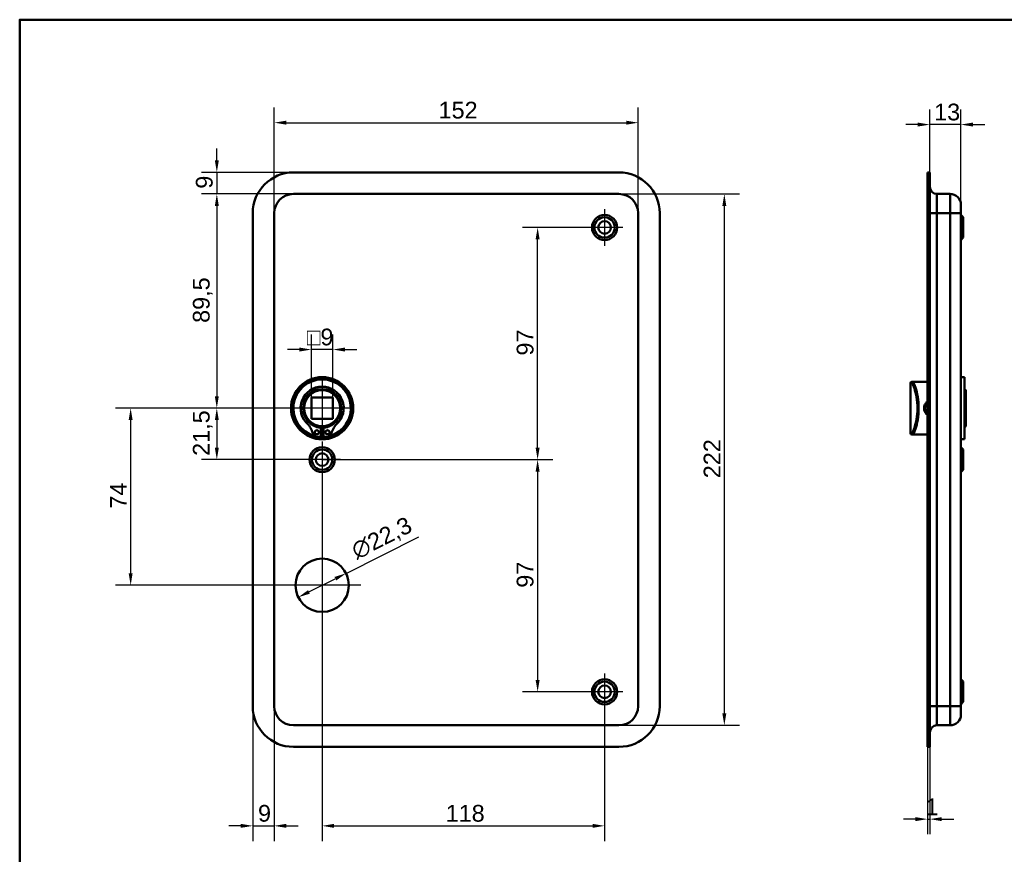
# Model space of a CAD drawing. Header units: millimetres. Extents: x 20 to 833, y 20 to 574.
# Tile 2 of 4: x 20 to 431, y 225 to 574. Entities that reach past the tile are written whole.
import ezdxf

# ---------------------------------------------------------------- set-up
doc = ezdxf.new("R2010")
doc.units = ezdxf.units.MM
doc.header["$LTSCALE"] = 2
for name, color, linetype, lineweight in [('Bemaßungen(DIN)', 7, 'Continuous', 25), ('Mittelpunktmarkierung(DIN)', 7, 'Continuous', 25), ('Sichtbare Kanten(DIN)', 7, 'Continuous', 50), ('Sichtbare tangentiale Kanten(DIN)', 7, 'Continuous', 50), ('Skizziergeometrie(DIN)', 7, 'Continuous', 50)]:
    doc.layers.add(name, color=color, linetype=linetype, lineweight=lineweight)
doc.styles.add('STANDARD-DIN~0', font='arial.ttf')
doc.dimstyles.new('CAD-LAN', dxfattribs={"dimscale": 2, "dimtxt": 3.5, "dimasz": 2.5, "dimexe": 3.175, "dimexo": 0, "dimgap": 0.8, "dimtad": 1, "dimrnd": 1e-08, "dimtxsty": 'STANDARD-DIN~0', "dimcen": 0.09, "dimdle": 10, "dimclrd": 250, "dimclre": 250, "dimclrt": 250, "dimadec": 0, "dimazin": 2, "dimtfac": 1, "dimtmove": 0, "dimatfit": 3, "dimfxl": 1, "dimtolj": 1, "dimtzin": 0, "dimlwd": 25, "dimlwe": 25, "dimarcsym": 0})

# ---------------------------------------------------------------- blocks, each defined once
blk = doc.blocks.new('Ränder Standardrahmen')
at = {"layer": 'Skizziergeometrie(DIN)', "flags": 128}
blk.add_lwpolyline([(10, 10), (10, 287), (410, 287), (410, 10), (10, 10)], dxfattribs=at)
blk = doc.blocks.new('*D8')
at = {"layer": 'Bemaßungen(DIN)', "color": 250, "linetype": 'Continuous', "lineweight": 25, "true_color": 0x3f3f3f, "transparency": 16777216}
for p, q in [((126.35, 493.18), (126.35, 537.32)), ((278.35, 493.18), (278.35, 537.32)), ((131.35, 530.97), (273.35, 530.97))]:
    blk.add_line(p, q, dxfattribs=at)
at = {"layer": 'Bemaßungen(DIN)', "color": 250, "linetype": 'Continuous', "true_color": 0x3f3f3f, "transparency": 16777216}
for points in [[(131.35, 531.81), (131.35, 530.14), (126.35, 530.97)], [(273.35, 531.81), (273.35, 530.14), (278.35, 530.97)]]:
    blk.add_solid(points, dxfattribs=at)
at = {"layer": 'Defpoints', "color": 0, "linetype": 'Continuous', "transparency": 16777216}
for p in [(278.35, 530.97), (126.35, 493.18), (278.35, 493.18)]:
    blk.add_point(p, dxfattribs=at)
at = {"layer": 'Bemaßungen(DIN)', "color": 250, "linetype": 'Continuous', "lineweight": 25, "true_color": 0x3f3f3f, "transparency": 16777216, "insert": (194.98, 539.72), "char_height": 7, "attachment_point": 1, "style": 'STANDARD-DIN~0'}
blk.add_mtext('\\A1;152', dxfattribs=at)
blk = doc.blocks.new('*D9')
at = {"layer": 'Bemaßungen(DIN)', "color": 250, "linetype": 'Continuous', "lineweight": 25, "true_color": 0x3f3f3f, "transparency": 16777216}
for p, q in [((270.35, 501.18), (320.7, 501.18)), ((314.35, 496.18), (314.35, 284.18)), ((270.35, 279.18), (320.7, 279.18))]:
    blk.add_line(p, q, dxfattribs=at)
at = {"layer": 'Bemaßungen(DIN)', "color": 250, "linetype": 'Continuous', "true_color": 0x3f3f3f, "transparency": 16777216}
for points in [[(313.52, 496.18), (315.18, 496.18), (314.35, 501.18)], [(313.52, 284.18), (315.18, 284.18), (314.35, 279.18)]]:
    blk.add_solid(points, dxfattribs=at)
at = {"layer": 'Defpoints', "color": 0, "linetype": 'Continuous', "transparency": 16777216}
for p in [(270.35, 501.18), (270.35, 279.18), (314.35, 279.18)]:
    blk.add_point(p, dxfattribs=at)
at = {"layer": 'Bemaßungen(DIN)', "color": 250, "linetype": 'Continuous', "lineweight": 25, "true_color": 0x3f3f3f, "transparency": 16777216, "insert": (305.72, 382.42), "char_height": 7, "attachment_point": 1, "rotation": 90, "style": 'STANDARD-DIN~0'}
blk.add_mtext('\\A1;222', dxfattribs=at)
blk = doc.blocks.new('*D10')
at = {"layer": 'Bemaßungen(DIN)', "color": 250, "linetype": 'Continuous', "lineweight": 25, "true_color": 0x3f3f3f, "transparency": 16777216}
for p, q in [((134.35, 501.18), (96, 501.18)), ((102.35, 496.18), (102.35, 416.68)), ((146.35, 411.68), (96, 411.68))]:
    blk.add_line(p, q, dxfattribs=at)
at = {"layer": 'Bemaßungen(DIN)', "color": 250, "linetype": 'Continuous', "true_color": 0x3f3f3f, "transparency": 16777216}
for points in [[(101.52, 496.18), (103.18, 496.18), (102.35, 501.18)], [(101.52, 416.68), (103.18, 416.68), (102.35, 411.68)]]:
    blk.add_solid(points, dxfattribs=at)
at = {"layer": 'Defpoints', "color": 0, "linetype": 'Continuous', "transparency": 16777216}
for p in [(134.35, 501.18), (102.35, 411.68), (146.35, 411.68)]:
    blk.add_point(p, dxfattribs=at)
at = {"layer": 'Bemaßungen(DIN)', "color": 250, "linetype": 'Continuous', "lineweight": 25, "true_color": 0x3f3f3f, "transparency": 16777216, "insert": (92.34, 447.31), "char_height": 7, "attachment_point": 1, "rotation": 90, "style": 'STANDARD-DIN~0'}
blk.add_mtext('\\A1;89,5', dxfattribs=at)
blk = doc.blocks.new('*D11')
at = {"layer": 'Bemaßungen(DIN)', "color": 250, "linetype": 'Continuous', "lineweight": 25, "true_color": 0x3f3f3f, "transparency": 16777216}
for p, q in [((146.35, 411.68), (96, 411.68)), ((102.35, 406.68), (102.35, 395.18)), ((146.35, 390.18), (96, 390.18))]:
    blk.add_line(p, q, dxfattribs=at)
at = {"layer": 'Bemaßungen(DIN)', "color": 250, "linetype": 'Continuous', "true_color": 0x3f3f3f, "transparency": 16777216}
for points in [[(101.52, 406.68), (103.18, 406.68), (102.35, 411.68)], [(101.52, 395.18), (103.18, 395.18), (102.35, 390.18)]]:
    blk.add_solid(points, dxfattribs=at)
at = {"layer": 'Defpoints', "color": 0, "linetype": 'Continuous', "transparency": 16777216}
for p in [(146.35, 411.68), (102.35, 390.18), (146.35, 390.18)]:
    blk.add_point(p, dxfattribs=at)
at = {"layer": 'Bemaßungen(DIN)', "color": 250, "linetype": 'Continuous', "lineweight": 25, "true_color": 0x3f3f3f, "transparency": 16777216, "insert": (92.34, 391.75), "char_height": 7, "attachment_point": 1, "rotation": 90, "style": 'STANDARD-DIN~0'}
blk.add_mtext('\\A1;21,5', dxfattribs=at)
blk = doc.blocks.new('*D12')
at = {"layer": 'Bemaßungen(DIN)', "color": 250, "linetype": 'Continuous', "lineweight": 25, "true_color": 0x3f3f3f, "transparency": 16777216}
for p, q in [((146.35, 411.68), (60, 411.68)), ((66.35, 406.68), (66.35, 342.68)), ((146.35, 337.68), (60, 337.68))]:
    blk.add_line(p, q, dxfattribs=at)
at = {"layer": 'Bemaßungen(DIN)', "color": 250, "linetype": 'Continuous', "true_color": 0x3f3f3f, "transparency": 16777216}
for points in [[(65.52, 406.68), (67.18, 406.68), (66.35, 411.68)], [(65.52, 342.68), (67.18, 342.68), (66.35, 337.68)]]:
    blk.add_solid(points, dxfattribs=at)
at = {"layer": 'Defpoints', "color": 0, "linetype": 'Continuous', "transparency": 16777216}
for p in [(146.35, 411.68), (66.35, 337.68), (146.35, 337.68)]:
    blk.add_point(p, dxfattribs=at)
at = {"layer": 'Bemaßungen(DIN)', "color": 250, "linetype": 'Continuous', "lineweight": 25, "true_color": 0x3f3f3f, "transparency": 16777216, "insert": (57.75, 369.71), "char_height": 7, "attachment_point": 1, "rotation": 90, "style": 'STANDARD-DIN~0'}
blk.add_mtext('\\A1;74', dxfattribs=at)
blk = doc.blocks.new('*D13')
at = {"layer": 'Bemaßungen(DIN)', "color": 250, "linetype": 'Continuous', "lineweight": 25, "true_color": 0x3f3f3f, "transparency": 16777216}
for p, q in [((256.7, 487.18), (230.01, 487.18)), ((236.36, 395.18), (236.36, 482.18)), ((146.35, 390.18), (242.71, 390.18))]:
    blk.add_line(p, q, dxfattribs=at)
at = {"layer": 'Bemaßungen(DIN)', "color": 250, "linetype": 'Continuous', "true_color": 0x3f3f3f, "transparency": 16777216}
for points in [[(235.52, 482.18), (237.19, 482.18), (236.36, 487.18)], [(235.52, 395.18), (237.19, 395.18), (236.36, 390.18)]]:
    blk.add_solid(points, dxfattribs=at)
at = {"layer": 'Defpoints', "color": 0, "linetype": 'Continuous', "transparency": 16777216}
for p in [(236.36, 487.18), (256.7, 487.18), (146.35, 390.18)]:
    blk.add_point(p, dxfattribs=at)
at = {"layer": 'Bemaßungen(DIN)', "color": 250, "linetype": 'Continuous', "lineweight": 25, "true_color": 0x3f3f3f, "transparency": 16777216, "insert": (227.61, 433.67), "char_height": 7, "attachment_point": 1, "rotation": 90, "style": 'STANDARD-DIN~0'}
blk.add_mtext('\\A1;97', dxfattribs=at)
blk = doc.blocks.new('*D14')
at = {"layer": 'Bemaßungen(DIN)', "color": 250, "linetype": 'Continuous', "lineweight": 25, "true_color": 0x3f3f3f, "transparency": 16777216}
for p, q in [((146.35, 390.18), (242.71, 390.18)), ((236.36, 385.18), (236.36, 298.18)), ((256.7, 293.18), (230.01, 293.18))]:
    blk.add_line(p, q, dxfattribs=at)
at = {"layer": 'Bemaßungen(DIN)', "color": 250, "linetype": 'Continuous', "true_color": 0x3f3f3f, "transparency": 16777216}
for points in [[(235.52, 385.18), (237.19, 385.18), (236.36, 390.18)], [(235.52, 298.18), (237.19, 298.18), (236.36, 293.18)]]:
    blk.add_solid(points, dxfattribs=at)
at = {"layer": 'Defpoints', "color": 0, "linetype": 'Continuous', "transparency": 16777216}
for p in [(146.35, 390.18), (236.36, 293.18), (256.7, 293.18)]:
    blk.add_point(p, dxfattribs=at)
at = {"layer": 'Bemaßungen(DIN)', "color": 250, "linetype": 'Continuous', "lineweight": 25, "true_color": 0x3f3f3f, "transparency": 16777216, "insert": (227.61, 336.67), "char_height": 7, "attachment_point": 1, "rotation": 90, "style": 'STANDARD-DIN~0'}
blk.add_mtext('\\A1;97', dxfattribs=at)
blk = doc.blocks.new('*D15')
at = {"layer": 'Bemaßungen(DIN)', "color": 250, "linetype": 'Continuous', "lineweight": 25, "true_color": 0x3f3f3f, "transparency": 16777216}
for p, q in [((146.35, 382.53), (146.35, 230.83)), ((264.35, 285.53), (264.35, 230.83)), ((151.35, 237.18), (259.35, 237.18))]:
    blk.add_line(p, q, dxfattribs=at)
at = {"layer": 'Bemaßungen(DIN)', "color": 250, "linetype": 'Continuous', "true_color": 0x3f3f3f, "transparency": 16777216}
for points in [[(151.35, 238.01), (151.35, 236.35), (146.35, 237.18)], [(259.35, 238.01), (259.35, 236.35), (264.35, 237.18)]]:
    blk.add_solid(points, dxfattribs=at)
at = {"layer": 'Defpoints', "color": 0, "linetype": 'Continuous', "transparency": 16777216}
for p in [(146.35, 382.53), (264.35, 285.53), (264.35, 237.18)]:
    blk.add_point(p, dxfattribs=at)
at = {"layer": 'Bemaßungen(DIN)', "color": 250, "linetype": 'Continuous', "lineweight": 25, "true_color": 0x3f3f3f, "transparency": 16777216, "insert": (197.94, 245.93), "char_height": 7, "attachment_point": 1, "style": 'STANDARD-DIN~0'}
blk.add_mtext('\\A1;118', dxfattribs=at)
blk = doc.blocks.new('*D16')
at = {"layer": 'Bemaßungen(DIN)', "color": 250, "linetype": 'Continuous', "lineweight": 25, "true_color": 0x3f3f3f, "transparency": 16777216}
for p, q in [((117.35, 287.18), (117.35, 230.83)), ((126.35, 287.18), (126.35, 230.83)), ((112.35, 237.18), (107.35, 237.18)), ((117.35, 237.18), (126.35, 237.18)), ((131.35, 237.18), (136.35, 237.18))]:
    blk.add_line(p, q, dxfattribs=at)
at = {"layer": 'Bemaßungen(DIN)', "color": 250, "linetype": 'Continuous', "true_color": 0x3f3f3f, "transparency": 16777216}
for points in [[(112.35, 238.01), (112.35, 236.35), (117.35, 237.18)], [(131.35, 238.01), (131.35, 236.35), (126.35, 237.18)]]:
    blk.add_solid(points, dxfattribs=at)
at = {"layer": 'Defpoints', "color": 0, "linetype": 'Continuous', "transparency": 16777216}
for p in [(117.35, 287.18), (126.35, 287.18), (126.35, 237.18)]:
    blk.add_point(p, dxfattribs=at)
at = {"layer": 'Bemaßungen(DIN)', "color": 250, "linetype": 'Continuous', "lineweight": 25, "true_color": 0x3f3f3f, "transparency": 16777216, "insert": (119.55, 245.93), "char_height": 7, "attachment_point": 1, "style": 'STANDARD-DIN~0'}
blk.add_mtext('\\A1;9', dxfattribs=at)
blk = doc.blocks.new('*D17')
at = {"layer": 'Bemaßungen(DIN)', "color": 250, "linetype": 'Continuous', "lineweight": 25, "true_color": 0x3f3f3f, "transparency": 16777216}
for p, q in [((102.35, 515.18), (102.35, 520.18)), ((134.35, 510.18), (96, 510.18)), ((102.35, 510.18), (102.35, 501.18)), ((134.35, 501.18), (96, 501.18)), ((102.35, 496.18), (102.35, 491.18))]:
    blk.add_line(p, q, dxfattribs=at)
at = {"layer": 'Bemaßungen(DIN)', "color": 250, "linetype": 'Continuous', "true_color": 0x3f3f3f, "transparency": 16777216}
for points in [[(101.52, 515.18), (103.18, 515.18), (102.35, 510.18)], [(101.52, 496.18), (103.18, 496.18), (102.35, 501.18)]]:
    blk.add_solid(points, dxfattribs=at)
at = {"layer": 'Defpoints', "color": 0, "linetype": 'Continuous', "transparency": 16777216}
for p in [(134.35, 510.18), (102.35, 501.18), (134.35, 501.18)]:
    blk.add_point(p, dxfattribs=at)
at = {"layer": 'Bemaßungen(DIN)', "color": 250, "linetype": 'Continuous', "lineweight": 25, "true_color": 0x3f3f3f, "transparency": 16777216, "insert": (93.6, 503.38), "char_height": 7, "attachment_point": 1, "rotation": 90, "style": 'STANDARD-DIN~0'}
blk.add_mtext('\\A1;9', dxfattribs=at)
blk = doc.blocks.new('*D18')
at = {"layer": 'Bemaßungen(DIN)', "color": 250, "linetype": 'Continuous', "lineweight": 25, "true_color": 0x3f3f3f, "transparency": 16777216}
for p, q in [((156.32, 342.67), (186.75, 357.9)), ((140.85, 334.93), (151.85, 340.43))]:
    blk.add_line(p, q, dxfattribs=at)
at = {"layer": 'Bemaßungen(DIN)', "color": 250, "linetype": 'Continuous', "true_color": 0x3f3f3f, "transparency": 16777216}
for points in [[(151.48, 341.18), (152.22, 339.69), (156.32, 342.67)], [(140.48, 335.67), (141.22, 334.18), (136.38, 332.69)]]:
    blk.add_solid(points, dxfattribs=at)
at = {"layer": 'Defpoints', "color": 0, "linetype": 'Continuous', "transparency": 16777216}
for p in [(156.32, 342.67), (136.38, 332.69)]:
    blk.add_point(p, dxfattribs=at)
at = {"layer": 'Bemaßungen(DIN)', "color": 250, "linetype": 'Continuous', "lineweight": 25, "true_color": 0x3f3f3f, "transparency": 16777216, "insert": (157.66, 354.8), "char_height": 7, "attachment_point": 1, "rotation": 26.589, "style": 'STANDARD-DIN~0'}
blk.add_mtext('\\A1;∅22,3', dxfattribs=at)
blk = doc.blocks.new('*D19')
at = {"layer": 'Bemaßungen(DIN)', "color": 250, "linetype": 'Continuous', "lineweight": 25, "true_color": 0x3f3f3f, "transparency": 16777216}
for p, q in [((141.85, 416.18), (141.85, 442.53)), ((150.85, 416.18), (150.85, 442.53)), ((136.85, 436.18), (131.85, 436.18)), ((150.85, 436.18), (141.85, 436.18)), ((155.85, 436.18), (160.85, 436.18))]:
    blk.add_line(p, q, dxfattribs=at)
at = {"layer": 'Bemaßungen(DIN)', "color": 250, "linetype": 'Continuous', "true_color": 0x3f3f3f, "transparency": 16777216}
for points in [[(136.85, 437.01), (136.85, 435.35), (141.85, 436.18)], [(155.85, 437.01), (155.85, 435.35), (150.85, 436.18)]]:
    blk.add_solid(points, dxfattribs=at)
at = {"layer": 'Defpoints', "color": 0, "linetype": 'Continuous', "transparency": 16777216}
for p in [(141.85, 436.18), (141.85, 416.18), (150.85, 416.18)]:
    blk.add_point(p, dxfattribs=at)
at = {"layer": 'Bemaßungen(DIN)', "color": 250, "linetype": 'Continuous', "lineweight": 25, "true_color": 0x3f3f3f, "transparency": 16777216, "insert": (139.98, 444.93), "char_height": 7, "attachment_point": 1, "style": 'STANDARD-DIN~0'}
blk.add_mtext('\\A1;\\fAIGDT|b0|i0;\\H7.0000;o\\fArial|b0|i0;\\H7.0000;9', dxfattribs=at)
blk = doc.blocks.new('*D20')
at = {"layer": 'Bemaßungen(DIN)', "color": 250, "linetype": 'Continuous', "lineweight": 25, "true_color": 0x3f3f3f, "transparency": 16777216}
for p, q in [((400.18, 510.18), (400.18, 536.53)), ((413.18, 496.68), (413.18, 536.53)), ((395.18, 530.18), (390.18, 530.18)), ((413.18, 530.18), (400.18, 530.18)), ((418.18, 530.18), (423.18, 530.18))]:
    blk.add_line(p, q, dxfattribs=at)
at = {"layer": 'Bemaßungen(DIN)', "color": 250, "linetype": 'Continuous', "true_color": 0x3f3f3f, "transparency": 16777216}
for points in [[(395.18, 531.01), (395.18, 529.35), (400.18, 530.18)], [(418.18, 531.01), (418.18, 529.35), (413.18, 530.18)]]:
    blk.add_solid(points, dxfattribs=at)
at = {"layer": 'Defpoints', "color": 0, "linetype": 'Continuous', "transparency": 16777216}
for p in [(400.18, 530.18), (400.18, 510.18), (413.18, 496.68)]:
    blk.add_point(p, dxfattribs=at)
at = {"layer": 'Bemaßungen(DIN)', "color": 250, "linetype": 'Continuous', "lineweight": 25, "true_color": 0x3f3f3f, "transparency": 16777216, "insert": (402, 538.93), "char_height": 7, "attachment_point": 1, "style": 'STANDARD-DIN~0'}
blk.add_mtext('\\A1;13', dxfattribs=at)
blk = doc.blocks.new('*D21')
at = {"layer": 'Bemaßungen(DIN)', "color": 250, "linetype": 'Continuous', "lineweight": 25, "true_color": 0x3f3f3f, "transparency": 16777216}
for p, q in [((399.18, 270.18), (399.18, 233.64)), ((400.18, 270.18), (400.18, 233.64)), ((394.18, 239.99), (389.18, 239.99)), ((399.18, 239.99), (400.18, 239.99)), ((405.18, 239.99), (410.18, 239.99))]:
    blk.add_line(p, q, dxfattribs=at)
at = {"layer": 'Bemaßungen(DIN)', "color": 250, "linetype": 'Continuous', "true_color": 0x3f3f3f, "transparency": 16777216}
for points in [[(394.18, 240.82), (394.18, 239.15), (399.18, 239.99)], [(405.18, 240.82), (405.18, 239.15), (400.18, 239.99)]]:
    blk.add_solid(points, dxfattribs=at)
at = {"layer": 'Defpoints', "color": 0, "linetype": 'Continuous', "transparency": 16777216}
for p in [(399.18, 270.18), (400.18, 270.18), (400.18, 239.99)]:
    blk.add_point(p, dxfattribs=at)
at = {"layer": 'Bemaßungen(DIN)', "color": 250, "linetype": 'Continuous', "lineweight": 25, "true_color": 0x3f3f3f, "transparency": 16777216, "insert": (398.39, 248.61), "char_height": 7, "attachment_point": 1, "style": 'STANDARD-DIN~0'}
blk.add_mtext('\\A1;1', dxfattribs=at)

msp = doc.modelspace()

# ---------------------------------------------------------------- linework, layer by layer
at = {"layer": 'Mittelpunktmarkierung(DIN)', "linetype": 'Continuous'}
for p, q in [((264.35, 494.831), (264.35, 479.531)), ((272, 487.181), (256.7, 487.181)), ((146.35, 424.181), (146.35, 399.181)), ((158.85, 411.681), (133.85, 411.681)), ((146.35, 397.831), (146.35, 382.531)), ((154, 390.181), (138.7, 390.181)), ((146.35, 353.831), (146.35, 321.531)), ((162.5, 337.681), (130.2, 337.681)), ((264.35, 300.831), (264.35, 285.531)), ((272, 293.181), (256.7, 293.181))]:
    msp.add_line(p, q, dxfattribs=at)
at = {"layer": 'Sichtbare Kanten(DIN)'}
for p, q in [((134.35, 510.181), (270.35, 510.181)), ((399.18, 510.181), (400.18, 510.181)), ((399.18, 510.181), (399.18, 493.181)), ((400.18, 510.181), (400.18, 493.181)), ((270.35, 501.181), (134.35, 501.181)), ((408.68, 501.181), (403.18, 501.181)), ((413.18, 496.681), (413.18, 493.181)), ((117.35, 287.181), (117.35, 493.181)), ((126.35, 493.181), (126.35, 287.181)), ((278.35, 287.181), (278.35, 493.181)), ((287.35, 493.181), (287.35, 287.181)), ((399.18, 287.181), (399.18, 493.181)), ((400.18, 287.181), (400.18, 493.181)), ((413.18, 287.181), (413.18, 493.181)), ((414.18, 491.431), (413.18, 492.431)), ((414.18, 491.431), (414.18, 482.931)), ((414.18, 482.931), (413.18, 481.931)), ((414.68, 424.681), (413.18, 424.681)), ((414.68, 398.681), (414.68, 424.681)), ((392.18, 422.181), (392.18, 401.181)), ((392.68, 422.681), (392.967, 422.681)), ((394.68, 422.681), (392.967, 422.681)), ((399.18, 422.681), (394.68, 422.681)), ((415.18, 419.181), (414.68, 419.681)), ((141.85, 416.181), (141.85, 407.181)), ((150.85, 416.181), (141.85, 416.181)), ((150.85, 407.181), (150.85, 416.181)), ((415.18, 419.181), (415.18, 404.181)), ((141.85, 407.181), (150.85, 407.181)), ((145.733, 403.474), (145.733, 399.774)), ((146.966, 399.774), (146.966, 403.474)), ((415.18, 404.181), (414.68, 403.681)), ((145.733, 399.774), (144.349, 399.774)), ((148.351, 399.774), (146.966, 399.774)), ((392.967, 400.681), (392.68, 400.681)), ((394.68, 400.681), (392.967, 400.681)), ((399.18, 400.681), (394.68, 400.681)), ((414.68, 398.681), (413.18, 398.681)), ((414.18, 394.431), (413.18, 395.431)), ((414.18, 394.431), (414.18, 385.931)), ((414.18, 385.931), (413.18, 384.931)), ((414.18, 297.431), (413.18, 298.431)), ((414.18, 297.431), (414.18, 288.931)), ((414.18, 288.931), (413.18, 287.931)), ((399.18, 287.181), (399.18, 270.181)), ((400.18, 287.181), (400.18, 270.181)), ((413.18, 287.181), (413.18, 283.681)), ((134.35, 279.181), (270.35, 279.181)), ((408.68, 279.181), (403.18, 279.181)), ((270.35, 270.181), (134.35, 270.181)), ((399.18, 270.181), (400.18, 270.181))]:
    msp.add_line(p, q, dxfattribs=at)
for centre, radius in [((264.35, 487.181), 5.25), ((264.35, 487.181), 4.25), ((264.35, 487.181), 2.65), ((146.35, 411.681), 13), ((146.35, 411.681), 12.5), ((146.35, 411.681), 8), ((146.35, 411.681), 7.5), ((144.118, 401.624), 0.85), ((148.581, 401.624), 0.85), ((146.35, 390.181), 5.25), ((146.35, 390.181), 4.25), ((146.35, 390.181), 2.65), ((146.35, 337.681), 11.15), ((264.35, 293.181), 5.25), ((264.35, 293.181), 4.25), ((264.35, 293.181), 2.65)]:
    msp.add_circle(centre, radius, dxfattribs=at)
for centre, radius, start, end in [((134.35, 493.181), 17, 90, 180), ((270.35, 493.181), 17, 0, 90), ((403.18, 504.181), 3, 180, 270), ((134.35, 493.181), 8, 90, 180), ((270.35, 493.181), 8, 0, 90), ((408.68, 496.681), 4.5, 0, 90), ((146.35, 411.681), 12, 284.7921, 255.2079), ((146.35, 411.681), 9, 310.90334, 229.09666), ((146.35, 411.681), 8.967, 314.36355, 225.63645), ((392.68, 422.181), 0.5, 90, 180), ((133.98, 399.034), 8.725, 14.80219, 45.63645), ((146.35, 410.948), 7.5, 220.96945, 265.28369), ((146.35, 411.681), 8.2, 253.43926, 286.56074), ((146.35, 410.948), 7.5, 274.71631, 319.03055), ((158.72, 399.034), 8.725, 134.36355, 165.19781), ((144.349, 401.774), 2, 194.80219, 270), ((146.35, 411.681), 12, 262.89827, 277.10173), ((146.35, 411.681), 9, 266.0711, 273.9289), ((148.351, 401.774), 2, 270, 345.19781), ((392.68, 401.181), 0.5, 180, 270), ((134.35, 287.181), 17, 180, 270), ((134.35, 287.181), 8, 180, 270), ((270.35, 287.181), 8, 270, 0), ((270.35, 287.181), 17, 270, 0), ((408.68, 283.681), 4.5, 270, 0), ((403.18, 276.181), 3, 90, 180)]:
    msp.add_arc(centre, radius, start, end, dxfattribs=at)
for points, knots in [([(399.18, 414.476), (398.946, 414.297), (398.374, 413.726), (397.792, 412.49), (397.789, 410.554), (398.547, 409.378), (399.18, 408.888)], [-1.90104303, -1.90104303, -1.90104303, -1.90104303, -1.81291674, -1.66184035, -1.51076395, -1.27193046, -1.27193046, -1.27193046, -1.27193046]), ([(399.182, 409.447), (398.727, 409.858), (398.395, 410.406), (398.256, 411.009), (398.156, 411.446), (398.155, 411.913), (398.256, 412.352), (398.357, 412.792), (398.557, 413.205), (398.835, 413.553), (398.94, 413.684), (399.055, 413.806), (399.18, 413.918)], [3.41810569, 3.41810569, 3.41810569, 3.41810569, 3.62583349, 3.62583349, 3.62583349, 3.77690989, 3.77690989, 3.77690989, 3.92798628, 3.92798628, 3.92798628, 3.98481165, 3.98481165, 3.98481165, 3.98481165])]:
    msp.add_open_spline(points, degree=3, knots=knots, dxfattribs=at)
at = {"layer": 'Sichtbare tangentiale Kanten(DIN)'}
for p, q in [((403.18, 501.181), (403.18, 493.181)), ((408.68, 493.181), (408.68, 501.181)), ((399.18, 493.181), (400.18, 493.181)), ((400.18, 493.181), (403.18, 493.181)), ((408.68, 493.181), (403.18, 493.181)), ((403.18, 287.181), (403.18, 493.181)), ((413.18, 493.181), (408.68, 493.181)), ((408.68, 493.181), (408.68, 287.181)), ((392.471, 422.181), (392.18, 422.181)), ((392.18, 401.181), (392.471, 401.181)), ((399.18, 287.181), (400.18, 287.181)), ((403.18, 287.181), (400.18, 287.181)), ((408.68, 287.181), (403.18, 287.181)), ((403.18, 287.181), (403.18, 279.181)), ((408.68, 287.181), (413.18, 287.181)), ((408.68, 279.181), (408.68, 287.181))]:
    msp.add_line(p, q, dxfattribs=at)
for centre, major_axis, start_param, end_param in [((392.967, 422.181), (0, 0.5), 0, 1.5707963), ((392.967, 401.181), (0, -0.5), 4.712389, 6.2831853)]:
    msp.add_ellipse(centre, major_axis=major_axis, ratio=0.9934228, start_param=start_param, end_param=end_param, dxfattribs=at)
for points, knots in [([(392.471, 422.181), (392.655, 422.181), (392.932, 421.818), (393.251, 421.141), (393.57, 420.465), (393.928, 419.476), (394.242, 418.258), (394.555, 417.04), (394.821, 415.592), (394.954, 414.048), (395.088, 412.503), (395.088, 410.862), (394.954, 409.317), (394.82, 407.772), (394.555, 406.323), (394.242, 405.105), (393.928, 403.886), (393.569, 402.898), (393.25, 402.222), (392.932, 401.545), (392.655, 401.181), (392.471, 401.181)], [0, 0, 0, 0, 0.4776116, 0.4776116, 0.4776116, 0.9552233, 0.9552233, 0.9552233, 1.4328349, 1.4328349, 1.4328349, 1.9104465, 1.9104465, 1.9104465, 2.3880581, 2.3880581, 2.3880581, 2.8656698, 2.8656698, 2.8656698, 3.3432814, 3.3432814, 3.3432814, 3.3432814]), ([(392.967, 400.681), (393.15, 400.681), (393.424, 401.061), (393.738, 401.771), (394.053, 402.48), (394.409, 403.515), (394.718, 404.791), (395.027, 406.067), (395.29, 407.586), (395.422, 409.204), (395.554, 410.822), (395.555, 412.543), (395.424, 414.16), (395.292, 415.777), (395.028, 417.295), (394.718, 418.571), (394.409, 419.847), (394.053, 420.883), (393.739, 421.592), (393.424, 422.301), (393.15, 422.681), (392.967, 422.681)], [-3.3432814, -3.3432814, -3.3432814, -3.3432814, -2.8656698, -2.8656698, -2.8656698, -2.3880581, -2.3880581, -2.3880581, -1.9104465, -1.9104465, -1.9104465, -1.4328349, -1.4328349, -1.4328349, -0.9552233, -0.9552233, -0.9552233, -0.4776116, -0.4776116, -0.4776116, 0, 0, 0, 0])]:
    msp.add_open_spline(points, degree=3, knots=knots, dxfattribs=at)

# ---------------------------------------------------------------- block references
at = {"xscale": 2, "yscale": 2, "zscale": 2}
msp.add_blockref('Ränder Standardrahmen', (0, 0), dxfattribs=at)

# ---------------------------------------------------------------- dimensions: what is measured, and where the dimension line sits
at = {"layer": 'Bemaßungen(DIN)', "color": 250, "linetype": 'Continuous', "lineweight": 25, "true_color": 0x3f3f3f}
for base, p1, p2, angle, override, picture, middle in [((278.35, 530.974), (126.35, 493.181), (278.35, 493.181), 180, {"dimgap": 0.8, "dimdec": 2, "dimtol": 0, "dimlim": 0, "dimtp": 0, "dimtm": 0, "dimtdec": 2, "dimtofl": 0, "dimatfit": 1}, '*D8', (202.35, 530.974)), ((102.35, 501.181), (134.35, 510.181), (134.35, 501.181), 270, {"dimgap": 0.8, "dimdec": 2, "dimtol": 0, "dimlim": 0, "dimtp": 0, "dimtm": 0, "dimtdec": 2, "dimtofl": 1, "dimatfit": 1}, '*D17', (102.35, 505.681)), ((102.35, 411.681), (134.35, 501.181), (146.35, 411.681), 90, {"dimgap": 0.8, "dimdec": 2, "dimtol": 0, "dimlim": 0, "dimtp": 0, "dimtm": 0, "dimtdec": 2, "dimtofl": 0, "dimatfit": 1}, '*D10', (102.35, 456.431)), ((314.35, 279.181), (270.35, 501.181), (270.35, 279.181), 90, {"dimgap": 0.8, "dimdec": 2, "dimtol": 0, "dimlim": 0, "dimtp": 0, "dimtm": 0, "dimtdec": 2, "dimtofl": 0, "dimatfit": 1}, '*D9', (314.35, 390.181)), ((236.358, 487.181), (146.35, 390.181), (256.7, 487.181), 90, {"dimgap": 0.8, "dimdec": 2, "dimtol": 0, "dimlim": 0, "dimtp": 0, "dimtm": 0, "dimtdec": 2, "dimtofl": 0, "dimatfit": 1}, '*D13', (236.358, 438.681)), ((66.35, 337.681), (146.35, 411.681), (146.35, 337.681), 90, {"dimgap": 0.8, "dimdec": 2, "dimtol": 0, "dimlim": 0, "dimtp": 0, "dimtm": 0, "dimtdec": 2, "dimtofl": 0, "dimatfit": 1}, '*D12', (66.35, 374.681)), ((102.35, 390.181), (146.35, 411.681), (146.35, 390.181), 90, {"dimgap": 0.8, "dimdec": 2, "dimtol": 0, "dimlim": 0, "dimtp": 0, "dimtm": 0, "dimtdec": 2, "dimtofl": 0, "dimatfit": 1}, '*D11', (102.35, 400.931)), ((236.358, 293.181), (146.35, 390.181), (256.7, 293.181), 90, {"dimgap": 0.8, "dimdec": 2, "dimtol": 0, "dimlim": 0, "dimtp": 0, "dimtm": 0, "dimtdec": 2, "dimtofl": 0, "dimatfit": 1}, '*D14', (236.358, 341.681)), ((264.35, 237.181), (146.35, 382.531), (264.35, 285.531), 180, {"dimgap": 0.8, "dimdec": 2, "dimtol": 0, "dimlim": 0, "dimtp": 0, "dimtm": 0, "dimtdec": 2, "dimtofl": 0, "dimatfit": 1}, '*D15', (205.35, 237.181))]:
    dim = msp.add_linear_dim(base=base, p1=p1, p2=p2, angle=angle, dimstyle='CAD-LAN', override=override, dxfattribs=at)
    dim.commit()
    dim.dimension.update_dxf_attribs({"geometry": picture, "text_midpoint": middle, "dimtype": 160})
for base, p1, p2, picture, middle in [((400.18, 530.181), (413.18, 496.681), (400.18, 510.181), '*D20', (406.68, 530.181)), ((126.35, 237.181), (117.35, 287.181), (126.35, 287.181), '*D16', (121.85, 237.181)), ((400.18, 239.985), (399.18, 270.181), (400.18, 270.181), '*D21', (399.68, 239.985))]:
    dim = msp.add_linear_dim(base=base, p1=p1, p2=p2, dimstyle='CAD-LAN', override={"dimgap": 0.8, "dimdec": 2, "dimtol": 0, "dimlim": 0, "dimtp": 0, "dimtm": 0, "dimtdec": 2, "dimtofl": 1, "dimatfit": 1}, dxfattribs=at)
    dim.commit()
    dim.dimension.update_dxf_attribs({"geometry": picture, "text_midpoint": middle, "dimtype": 160})
dim = msp.add_linear_dim(base=(141.85, 436.181), p1=(150.85, 416.181), p2=(141.85, 416.181), angle=180, text='\\fAIGDT|b0|i0;\\H7.0000;o\\fArial|b0|i0;\\H7.0000;<>', dimstyle='CAD-LAN', override={"dimgap": 0.8, "dimdec": 2, "dimtol": 0, "dimlim": 0, "dimtp": 0, "dimtm": 0, "dimtdec": 2, "dimtofl": 1, "dimatfit": 1}, dxfattribs=at)
dim.commit()
dim.dimension.update_dxf_attribs({"geometry": '*D19', "text_midpoint": (146.35, 436.181), "dimtype": 160})
dim = msp.add_diameter_dim_2p(p1=(136.379, 332.691), p2=(156.321, 342.672), dimstyle='CAD-LAN', override={"dimgap": 0.8, "dimdec": 2, "dimlfac": 1, "dimtol": 0, "dimlim": 0, "dimtp": 0, "dimtm": 0, "dimtdec": 2, "dimatfit": 2}, dxfattribs=at)
dim.commit()
dim.dimension.update_dxf_attribs({"geometry": '*D18', "text_midpoint": (173.783, 351.413), "dimtype": 163})

doc.saveas('drawing.dxf')
